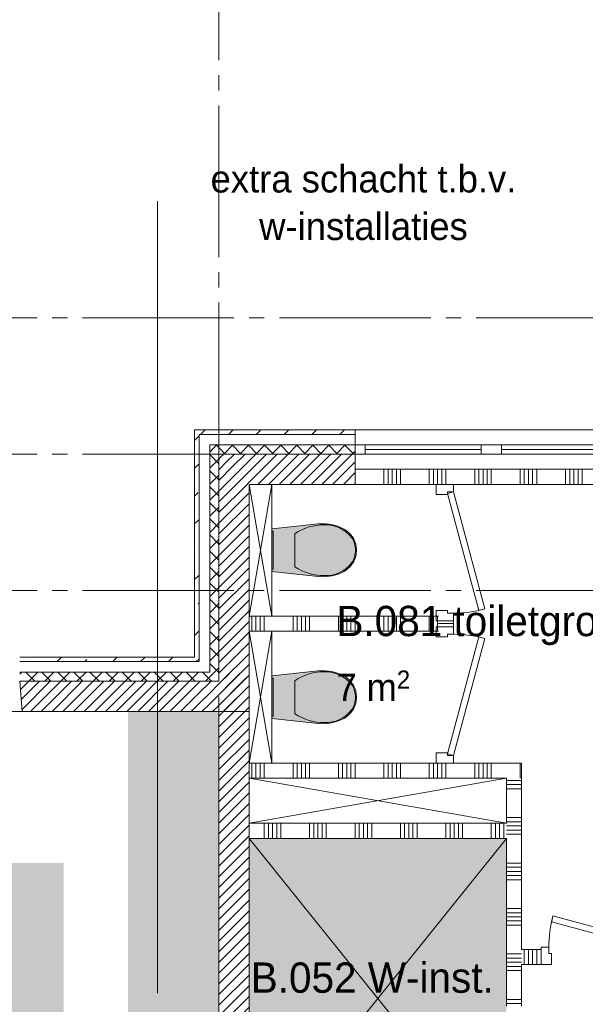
# Paper-space layout '19061B VOn 012b Plattegrond tweede verdieping' of a CAD drawing. Header units: millimetres. Extents: x 10 to 1052, y 0 to 594.
# Tile 30 of 50: x 366 to 403, y 431 to 496. Entities that reach past the tile are written whole.
import ezdxf
from ezdxf.xclip import XClip

# ---------------------------------------------------------------- set-up
doc = ezdxf.new("R2010")
doc.units = ezdxf.units.MM
doc.header["$MEASUREMENT"] = 0
doc.header["$XCLIPFRAME"] = 0
doc.linetypes.add('B0204', pattern=[13, 10, -1, 1, -1])
for name, color, linetype in [('21 Buitenwanden', 7, 'Continuous'), ('21 Buitenwanden Doorsnede-arcering', 7, 'Continuous'), ('21 Buitenwanden Laagscheidingslijnen', 7, 'Continuous'), ('21 Buitenwanden Ramen', 7, 'Continuous'), ('22 C Binnenwanden', 7, 'Continuous'), ('22 C Binnenwanden Doorsnede-arcering', 7, 'Continuous'), ('22 NC Binnenwanden', 7, 'Continuous'), ('22 NC Binnenwanden Deuren', 7, 'Continuous'), ('22 NC Binnenwanden Doorsnede-arcering', 7, 'Continuous'), ('23 Vloeren', 7, 'Continuous'), ('33 Vides', 7, 'Continuous'), ('74 Sanitair', 7, 'Continuous'), ('74 Sanitair Afdek-arcering', 7, 'Continuous'), ('99 2D tek aankleding 2D arcering', 7, 'Continuous'), ('A Stramien', 7, 'Continuous'), ('New_82 Interieur 2D arcering', 7, 'Continuous'), ('Z Ruimtebenaming', 7, 'Continuous')]:
    doc.layers.add(name, color=color, linetype=linetype)
doc.styles.add('GENERATED_STYLE_5', font='txt')
pattern_1 = [(45, (162.7604, 134.7577), (-1.838478, 1.838478), []), (45, (161.8411, 135.677), (-1.838478, 1.838478), [1.95, -0.65, 0, -0.65])]
pattern_2 = [(225, (162.7604, 134.7577), (-0.5303301, 0.5303301), []), (315, (162.7604, 134.7577), (0.5303301, 0.5303301), [])]
pattern_3 = [(45, (162.76037, 134.7577), (-0.3535534, 0.3535534), [])]
pattern_4 = [(315, (162.7604, 134.7577), (0.5303301, 0.5303301), []), (45, (162.7604, 134.7577), (-0.5303301, 0.5303301), [])]

# ---------------------------------------------------------------- blocks, each defined once
blk = doc.blocks.new('*X15')
at = {"layer": '22 NC Binnenwanden Doorsnede-arcering', "color": 7, "linetype": 'Continuous', "lineweight": 0}
for p, q in [((380.937, 456.058), (380.937, 457.058)), ((381.212, 456.058), (381.212, 457.058)), ((381.486, 456.058), (381.486, 457.058)), ((381.76, 456.058), (381.76, 457.058)), ((383.663, 456.058), (383.663, 457.058)), ((383.937, 456.058), (383.937, 457.058)), ((384.212, 456.058), (384.212, 457.058)), ((384.486, 456.058), (384.486, 457.058)), ((384.76, 456.058), (384.76, 457.058)), ((386.663, 456.058), (386.663, 457.058)), ((386.937, 456.058), (386.937, 457.058)), ((387.212, 456.058), (387.212, 457.058)), ((387.486, 456.058), (387.486, 457.058)), ((387.76, 456.058), (387.76, 457.058)), ((389.663, 456.058), (389.663, 457.058)), ((389.937, 456.058), (389.937, 457.058)), ((390.212, 456.058), (390.212, 457.058)), ((390.486, 456.058), (390.486, 457.058)), ((390.76, 456.058), (390.76, 457.058)), ((392.663, 456.058), (392.663, 457.058)), ((392.937, 456.058), (392.937, 457.058)), ((393.212, 456.058), (393.212, 457.058))]:
    blk.add_line(p, q, dxfattribs=at)
blk = doc.blocks.new('*X16')
at = {"layer": '22 NC Binnenwanden Doorsnede-arcering', "color": 7, "linetype": 'Continuous', "lineweight": 0}
blk.add_line((398.663, 446.358), (398.663, 447.26), dxfattribs=at)
blk = doc.blocks.new('*X17')
at = {"layer": '22 NC Binnenwanden Doorsnede-arcering', "color": 7, "linetype": 'Continuous', "lineweight": 0}
blk.add_line((398.663, 447.26), (398.663, 447.358), dxfattribs=at)
blk = doc.blocks.new('*X18')
at = {"layer": '22 NC Binnenwanden Doorsnede-arcering', "color": 7, "linetype": 'Continuous', "lineweight": 0}
for p, q in [((380.937, 446.358), (380.937, 447.358)), ((381.212, 446.358), (381.212, 447.358)), ((381.486, 446.358), (381.486, 447.358)), ((381.76, 446.358), (381.76, 447.358)), ((383.663, 446.358), (383.663, 447.358)), ((383.937, 446.358), (383.937, 447.358)), ((384.212, 446.358), (384.212, 447.358)), ((384.486, 446.358), (384.486, 447.358)), ((384.76, 446.358), (384.76, 447.358)), ((386.663, 446.358), (386.663, 447.358)), ((386.937, 446.358), (386.937, 447.358)), ((387.212, 446.358), (387.212, 447.358)), ((387.486, 446.358), (387.486, 447.358)), ((387.76, 446.358), (387.76, 447.358)), ((389.663, 446.358), (389.663, 447.358)), ((389.937, 446.358), (389.937, 447.358)), ((390.212, 446.358), (390.212, 447.358)), ((390.486, 446.358), (390.486, 447.358)), ((390.76, 446.358), (390.76, 447.358)), ((392.663, 446.358), (392.663, 447.358)), ((392.937, 446.358), (392.937, 447.358)), ((393.212, 446.358), (393.212, 447.358)), ((393.486, 446.358), (393.486, 447.358)), ((393.76, 446.358), (393.76, 447.358)), ((395.663, 446.358), (395.663, 447.358)), ((395.937, 446.358), (395.937, 447.358)), ((396.212, 446.358), (396.212, 447.358)), ((396.486, 446.358), (396.486, 447.358)), ((396.76, 446.358), (396.76, 447.358))]:
    blk.add_line(p, q, dxfattribs=at)
blk = doc.blocks.new('*X20')
at = {"layer": '22 NC Binnenwanden Doorsnede-arcering', "color": 7, "linetype": 'Continuous', "lineweight": 0}
for p, q in [((398.142, 446.209), (397.76, 446.209)), ((398.142, 445.935), (397.76, 445.935)), ((398.76, 446.209), (398.142, 446.209)), ((398.76, 445.935), (398.142, 445.935)), ((398.142, 445.66), (397.76, 445.66)), ((398.76, 445.66), (398.142, 445.66)), ((398.142, 443.758), (397.76, 443.758)), ((398.142, 443.483), (397.76, 443.483)), ((398.76, 443.758), (398.142, 443.758)), ((398.76, 443.483), (398.142, 443.483)), ((398.142, 443.209), (397.76, 443.209)), ((398.142, 442.935), (397.76, 442.935)), ((398.142, 442.66), (397.76, 442.66)), ((398.76, 443.209), (398.142, 443.209)), ((398.76, 442.935), (398.142, 442.935)), ((398.76, 442.66), (398.142, 442.66)), ((398.142, 440.758), (397.76, 440.758)), ((398.76, 440.758), (398.142, 440.758)), ((398.142, 440.483), (397.76, 440.483)), ((398.142, 440.209), (397.76, 440.209)), ((398.76, 440.483), (398.142, 440.483)), ((398.76, 440.209), (398.142, 440.209)), ((398.142, 439.935), (397.76, 439.935)), ((398.142, 439.66), (397.76, 439.66)), ((398.76, 439.935), (398.142, 439.935)), ((398.76, 439.66), (398.142, 439.66)), ((398.142, 437.758), (397.76, 437.758)), ((398.142, 437.483), (397.76, 437.483)), ((398.76, 437.758), (398.142, 437.758)), ((398.76, 437.483), (398.142, 437.483)), ((398.142, 437.209), (397.76, 437.209)), ((398.142, 436.935), (397.76, 436.935)), ((398.76, 437.209), (398.142, 437.209)), ((398.76, 436.935), (398.142, 436.935)), ((398.142, 436.66), (397.76, 436.66)), ((398.76, 436.66), (398.142, 436.66)), ((398.142, 434.758), (397.76, 434.758)), ((398.142, 434.483), (397.76, 434.483)), ((398.142, 434.209), (397.76, 434.209)), ((398.76, 434.758), (398.142, 434.758)), ((398.76, 434.483), (398.142, 434.483)), ((398.76, 434.209), (398.142, 434.209)), ((398.142, 433.935), (397.76, 433.935)), ((398.142, 433.66), (397.76, 433.66)), ((398.76, 433.935), (398.142, 433.935)), ((398.76, 433.66), (398.142, 433.66)), ((398.142, 431.758), (397.76, 431.758)), ((398.76, 431.758), (398.142, 431.758)), ((398.142, 431.483), (397.76, 431.483)), ((398.76, 431.483), (398.142, 431.483))]:
    blk.add_line(p, q, dxfattribs=at)
blk = doc.blocks.new('*X21')
at = {"layer": '22 NC Binnenwanden Doorsnede-arcering', "color": 7, "linetype": 'Continuous', "lineweight": 0}
for p, q in [((381.76, 443.388), (381.76, 442.388)), ((382.035, 443.388), (382.035, 442.388)), ((382.309, 443.388), (382.309, 442.388)), ((382.583, 443.388), (382.583, 442.388)), ((382.858, 443.388), (382.858, 442.388)), ((384.76, 443.388), (384.76, 442.388)), ((385.035, 443.388), (385.035, 442.388)), ((385.309, 443.388), (385.309, 442.388)), ((385.583, 443.388), (385.583, 442.388)), ((385.858, 443.388), (385.858, 442.388)), ((387.76, 443.388), (387.76, 442.388)), ((388.035, 443.388), (388.035, 442.388)), ((388.309, 443.388), (388.309, 442.388)), ((388.583, 443.388), (388.583, 442.388)), ((388.858, 443.388), (388.858, 442.388)), ((390.76, 443.388), (390.76, 442.388)), ((391.035, 443.388), (391.035, 442.388)), ((391.309, 443.388), (391.309, 442.388)), ((391.583, 443.388), (391.583, 442.388)), ((391.858, 443.388), (391.858, 442.388)), ((393.76, 443.388), (393.76, 442.388)), ((394.035, 443.388), (394.035, 442.388)), ((394.309, 443.388), (394.309, 442.388)), ((394.583, 443.388), (394.583, 442.388)), ((394.858, 443.388), (394.858, 442.388)), ((396.76, 443.388), (396.76, 442.388)), ((397.035, 443.388), (397.035, 442.388)), ((397.309, 443.388), (397.309, 442.388)), ((397.583, 443.388), (397.583, 442.388))]:
    blk.add_line(p, q, dxfattribs=at)
blk = doc.blocks.new('*X22')
at = {"layer": '22 NC Binnenwanden Doorsnede-arcering', "color": 7, "linetype": 'Continuous', "lineweight": 0}
blk.add_line((393.26, 456.581), (394.26, 456.581), dxfattribs=at)
blk = doc.blocks.new('*X23')
at = {"layer": '22 NC Binnenwanden Doorsnede-arcering', "color": 7, "linetype": 'Continuous', "lineweight": 0}
for p, q in [((398.937, 434.334), (398.937, 435.058)), ((399.212, 434.334), (399.212, 435.058)), ((399.486, 434.334), (399.486, 435.058)), ((399.76, 434.334), (399.76, 435.058)), ((398.937, 434.058), (398.937, 434.334)), ((399.212, 434.058), (399.212, 434.334)), ((399.486, 434.058), (399.486, 434.334)), ((399.76, 434.058), (399.76, 434.334))]:
    blk.add_line(p, q, dxfattribs=at)
blk = doc.blocks.new('*X41')
at = {"layer": '22 NC Binnenwanden Doorsnede-arcering', "color": 7, "linetype": 'Continuous', "lineweight": 0}
for p, q in [((389.663, 466.431), (389.663, 466.758)), ((389.937, 466.431), (389.937, 466.758)), ((390.212, 466.431), (390.212, 466.758)), ((390.486, 466.431), (390.486, 466.758)), ((390.76, 466.431), (390.76, 466.758)), ((392.663, 466.431), (392.663, 466.758)), ((392.937, 466.431), (392.937, 466.758)), ((393.212, 466.431), (393.212, 466.758)), ((393.486, 466.431), (393.486, 466.758)), ((393.76, 466.431), (393.76, 466.758)), ((395.663, 466.431), (395.663, 466.758)), ((395.937, 466.431), (395.937, 466.758)), ((396.212, 466.431), (396.212, 466.758)), ((396.486, 466.431), (396.486, 466.758)), ((396.76, 466.431), (396.76, 466.758)), ((398.663, 466.431), (398.663, 466.758)), ((398.937, 466.431), (398.937, 466.758)), ((399.212, 466.431), (399.212, 466.758)), ((399.486, 466.431), (399.486, 466.758)), ((399.76, 466.431), (399.76, 466.758)), ((401.663, 466.431), (401.663, 466.758)), ((401.937, 466.431), (401.937, 466.758)), ((402.212, 466.431), (402.212, 466.758)), ((402.486, 466.431), (402.486, 466.758)), ((402.76, 466.431), (402.76, 466.758)), ((404.663, 466.431), (404.663, 466.758)), ((404.937, 466.431), (404.937, 466.758)), ((405.212, 466.431), (405.212, 466.758)), ((405.486, 466.431), (405.486, 466.758)), ((405.76, 466.431), (405.76, 466.758)), ((407.663, 466.431), (407.663, 466.758)), ((407.937, 466.431), (407.937, 466.758)), ((408.212, 466.431), (408.212, 466.758)), ((408.486, 466.431), (408.486, 466.758)), ((408.76, 466.431), (408.76, 466.758)), ((389.663, 465.758), (389.663, 466.431)), ((389.937, 465.758), (389.937, 466.431)), ((390.212, 465.758), (390.212, 466.431)), ((390.486, 465.758), (390.486, 466.431)), ((390.76, 465.758), (390.76, 466.431)), ((392.663, 465.758), (392.663, 466.431)), ((392.937, 465.758), (392.937, 466.431)), ((393.212, 465.758), (393.212, 466.431)), ((393.486, 465.758), (393.486, 466.431)), ((393.76, 465.758), (393.76, 466.431)), ((395.663, 465.758), (395.663, 466.431)), ((395.937, 465.758), (395.937, 466.431)), ((396.212, 465.758), (396.212, 466.431)), ((396.486, 465.758), (396.486, 466.431)), ((396.76, 465.758), (396.76, 466.431)), ((398.663, 465.758), (398.663, 466.431)), ((398.937, 465.758), (398.937, 466.431)), ((399.212, 465.758), (399.212, 466.431)), ((399.486, 465.758), (399.486, 466.431)), ((399.76, 465.758), (399.76, 466.431)), ((401.663, 465.758), (401.663, 466.431)), ((401.937, 465.758), (401.937, 466.431)), ((402.212, 465.758), (402.212, 466.431)), ((402.486, 465.758), (402.486, 466.431)), ((402.76, 465.758), (402.76, 466.431)), ((404.663, 465.758), (404.663, 466.431)), ((404.937, 465.758), (404.937, 466.431)), ((405.212, 465.758), (405.212, 466.431)), ((405.486, 465.758), (405.486, 466.431)), ((405.76, 465.758), (405.76, 466.431)), ((407.663, 465.758), (407.663, 466.431)), ((407.937, 465.758), (407.937, 466.431)), ((408.212, 465.758), (408.212, 466.431)), ((408.486, 465.758), (408.486, 466.431)), ((408.76, 465.758), (408.76, 466.431))]:
    blk.add_line(p, q, dxfattribs=at)
blk = doc.blocks.new('Drawing_2_1', base_point=(162.76, 134.758))
at = {"layer": '21 Buitenwanden Doorsnede-arcering', "linetype": 'Continuous', "lineweight": 0, "true_color": 0x000000}
h = blk.add_hatch(dxfattribs=at)
h.set_pattern_fill('160_Natuursteen_0001', color=18, style=0, pattern_type=2)
h.set_pattern_definition(pattern_1)
h.paths.add_polyline_path([(377.46, 469.058), (377.16, 469.358), (377.16, 469.058)])
h = blk.add_hatch(dxfattribs=at)
h.set_pattern_fill('160_Natuursteen_0001', color=18, style=0, pattern_type=2)
h.set_pattern_definition(pattern_1)
h.paths.add_polyline_path([(377.46, 469.358), (377.16, 469.358), (377.46, 469.058)])
h = blk.add_hatch(dxfattribs=at)
h.set_pattern_fill('160_Natuursteen_0001', color=18, style=0, pattern_type=2)
h.set_pattern_definition(pattern_1)
h.paths.add_polyline_path([(377.46, 469.058), (387.76, 469.058), (387.76, 469.358), (377.46, 469.358)])
h = blk.add_hatch(dxfattribs=at)
h.set_pattern_fill('160_Natuursteen_0001', color=18, style=0, pattern_type=2)
h.set_pattern_definition(pattern_1)
h.paths.add_polyline_path([(377.46, 454.358), (377.46, 469.058), (377.16, 469.058), (377.16, 454.358)])
h = blk.add_hatch(dxfattribs=at)
h.set_pattern_fill('415_Isolatie_ruit_0001', color=18, style=0, pattern_type=2)
h.set_pattern_definition(pattern_2)
h.paths.add_polyline_path([(378.76, 467.758), (378.16, 468.358), (378.16, 467.758)])
h = blk.add_hatch(dxfattribs=at)
h.set_pattern_fill('415_Isolatie_ruit_0001', color=18, style=0, pattern_type=2)
h.set_pattern_definition(pattern_2)
h.paths.add_polyline_path([(378.76, 468.358), (378.16, 468.358), (378.76, 467.758)])
h = blk.add_hatch(dxfattribs=at)
h.set_pattern_fill('415_Isolatie_ruit_0001', color=18, style=0, pattern_type=2)
h.set_pattern_definition(pattern_2)
h.paths.add_polyline_path([(378.76, 467.758), (387.76, 467.758), (387.76, 468.358), (378.76, 468.358)])
h = blk.add_hatch(dxfattribs=at)
h.set_pattern_fill('415_Isolatie_ruit_0001', color=18, style=0, pattern_type=2)
h.set_pattern_definition(pattern_4)
h.paths.add_polyline_path([(378.76, 453.358), (378.76, 467.758), (378.16, 467.758), (378.16, 453.358)])
h = blk.add_hatch(dxfattribs=at)
h.set_pattern_fill('220_Gewapend_beton___pre_2B', color=18, style=0, pattern_type=2)
h.set_pattern_definition(pattern_3)
h.paths.add_polyline_path([(380.76, 465.758), (378.76, 467.758), (378.76, 465.758)])
h = blk.add_hatch(dxfattribs=at)
h.set_pattern_fill('220_Gewapend_beton___pre_2B', color=18, style=0, pattern_type=2)
h.set_pattern_definition(pattern_3)
h.paths.add_polyline_path([(380.76, 467.758), (378.76, 467.758), (380.76, 465.758)])
h = blk.add_hatch(dxfattribs=at)
h.set_pattern_fill('220_Gewapend_beton___pre_2B', color=18, style=0, pattern_type=2)
h.set_pattern_definition(pattern_3)
h.paths.add_polyline_path([(380.76, 465.758), (387.76, 465.758), (387.76, 467.758), (380.76, 467.758)])
h = blk.add_hatch(dxfattribs=at)
h.set_pattern_fill('220_Gewapend_beton___pre_2B', color=18, style=0, pattern_type=2)
h.set_pattern_definition(pattern_3)
h.paths.add_polyline_path([(380.76, 452.758), (380.76, 465.758), (378.76, 465.758), (378.76, 452.758)])
h = blk.add_hatch(dxfattribs=at)
h.set_pattern_fill('160_Natuursteen_0001', color=18, style=0, pattern_type=2)
h.set_pattern_definition(pattern_1)
h.paths.add_polyline_path([(377.16, 454.358), (365.608, 454.358), (365.608, 454.058), (377.16, 454.058)])
h = blk.add_hatch(dxfattribs=at)
h.set_pattern_fill('160_Natuursteen_0001', color=18, style=0, pattern_type=2)
h.set_pattern_definition(pattern_1)
h.paths.add_polyline_path([(377.46, 454.058), (377.46, 454.358), (377.16, 454.358), (377.16, 454.058)])
h = blk.add_hatch(dxfattribs=at)
h.set_pattern_fill('415_Isolatie_ruit_0001', color=18, style=0, pattern_type=2)
h.set_pattern_definition(pattern_2)
h.paths.add_polyline_path([(365.608, 453.358), (365.608, 452.758), (377.16, 452.758), (377.16, 453.358)])
h = blk.add_hatch(dxfattribs=at)
h.set_pattern_fill('415_Isolatie_ruit_0001', color=18, style=0, pattern_type=2)
h.set_pattern_definition(pattern_2)
h.paths.add_polyline_path([(377.46, 452.758), (377.46, 453.358), (377.16, 453.358), (377.16, 452.758)])
h = blk.add_hatch(dxfattribs=at)
h.set_pattern_fill('415_Isolatie_ruit_0001', color=18, style=0, pattern_type=2)
h.set_pattern_definition(pattern_2)
h.paths.add_polyline_path([(378.16, 452.758), (378.16, 453.358), (377.46, 453.358), (377.46, 452.758)])
h = blk.add_hatch(dxfattribs=at)
h.set_pattern_fill('415_Isolatie_ruit_0001', color=18, style=0, pattern_type=2)
h.set_pattern_definition(pattern_4)
h.paths.add_polyline_path([(378.76, 452.758), (378.76, 453.358), (378.16, 453.358), (378.16, 452.758)])
h = blk.add_hatch(dxfattribs=at)
h.set_pattern_fill('220_Gewapend_beton___pre_2B', color=18, style=0, pattern_type=2)
h.set_pattern_definition(pattern_3)
h.paths.add_polyline_path([(377.16, 452.758), (365.608, 452.758), (365.783, 450.758), (377.16, 450.758)])
h = blk.add_hatch(dxfattribs=at)
h.set_pattern_fill('220_Gewapend_beton___pre_2B', color=18, style=0, pattern_type=2)
h.set_pattern_definition(pattern_3)
h.paths.add_polyline_path([(377.46, 450.758), (377.46, 452.758), (377.16, 452.758), (377.16, 450.758)])
h = blk.add_hatch(dxfattribs=at)
h.set_pattern_fill('220_Gewapend_beton___pre_2B', color=18, style=0, pattern_type=2)
h.set_pattern_definition(pattern_3)
h.paths.add_polyline_path([(378.16, 450.758), (378.16, 452.758), (377.46, 452.758), (377.46, 450.758)])
h = blk.add_hatch(dxfattribs=at)
h.set_pattern_fill('220_Gewapend_beton___pre_2B', color=18, style=0, pattern_type=2)
h.set_pattern_definition(pattern_3)
h.paths.add_polyline_path([(378.76, 450.758), (378.76, 452.758), (378.16, 452.758), (378.16, 450.758)])
h = blk.add_hatch(dxfattribs=at)
h.set_pattern_fill('220_Gewapend_beton___pre_2B', color=18, style=0, pattern_type=2)
h.set_pattern_definition(pattern_3)
h.paths.add_polyline_path([(380.76, 450.758), (380.76, 452.758), (378.76, 452.758), (378.76, 450.758)])
at = {"layer": '22 C Binnenwanden Doorsnede-arcering', "linetype": 'Continuous', "lineweight": 0, "true_color": 0x000000}
h = blk.add_hatch(dxfattribs=at)
h.set_pattern_fill('220_Gewapend_beton___pre_2B', color=18, style=0, pattern_type=2)
h.set_pattern_definition(pattern_3)
h.paths.add_polyline_path([(378.76, 453.258), (378.76, 413.258), (380.76, 413.258), (380.76, 453.258)])
at = {"layer": '74 Sanitair Afdek-arcering', "linetype": 'Continuous', "lineweight": 0, "true_color": 0xffffff}
for points in [[(386.228, 459.713), (386.663, 459.838), (387.074, 460.028), (387.399, 460.284), (387.649, 460.614), (387.806, 460.997), (387.86, 461.408), (387.806, 461.818), (387.649, 462.201), (387.399, 462.532), (387.074, 462.788), (386.663, 462.978), (386.228, 463.102), (385.779, 463.157), (385.326, 463.141), (382.26, 462.817), (382.26, 459.998), (385.326, 459.674), (385.779, 459.659)], [(386.228, 450.013), (386.663, 450.138), (387.074, 450.328), (387.399, 450.584), (387.649, 450.914), (387.806, 451.297), (387.86, 451.708), (387.806, 452.118), (387.649, 452.501), (387.399, 452.832), (387.074, 453.088), (386.663, 453.278), (386.228, 453.402), (385.779, 453.457), (385.326, 453.441), (382.26, 453.117), (382.26, 450.298), (385.326, 449.974), (385.779, 449.959)]]:
    blk.add_hatch(color=7, dxfattribs=at).paths.add_polyline_path(points)
at = {"layer": '99 2D tek aankleding 2D arcering', "linetype": 'Continuous', "lineweight": 0, "true_color": 0xfe3f3f}
for points in [[(378.76, 450.758), (372.76, 450.758), (372.76, 413.258), (378.76, 413.258)], [(397.76, 421.258), (397.76, 442.388), (380.76, 442.388), (380.76, 421.258)]]:
    blk.add_hatch(color=20, dxfattribs=at).paths.add_polyline_path(points)
at = {"layer": 'New_82 Interieur 2D arcering', "linetype": 'Continuous', "lineweight": 0, "true_color": 0xdaba79}
blk.add_hatch(color=43, dxfattribs=at).paths.add_polyline_path([(299.01, 368.758), (368.51, 368.758), (368.51, 440.758), (299.01, 440.758)])
at = {"layer": '21 Buitenwanden', "color": 2, "linetype": 'Continuous', "lineweight": 0}
blk.add_line((387.76, 469.358), (387.76, 469.058), dxfattribs=at)
at = {"layer": '21 Buitenwanden', "color": 9, "linetype": 'Continuous', "lineweight": 0}
blk.add_line((387.76, 469.058), (387.76, 468.358), dxfattribs=at)
at = {"layer": '21 Buitenwanden', "color": 1, "linetype": 'Continuous', "lineweight": 0}
blk.add_line((387.76, 468.358), (387.76, 467.758), dxfattribs=at)
at = {"layer": '21 Buitenwanden', "color": 3, "linetype": 'Continuous', "lineweight": 0}
for p, q in [((387.76, 467.758), (387.76, 465.758)), ((365.608, 452.758), (365.783, 450.758))]:
    blk.add_line(p, q, dxfattribs=at)
at = {"layer": '21 Buitenwanden', "color": 2, "linetype": 'Continuous', "lineweight": 0, "flags": 128}
for points in [[(377.16, 469.358), (377.16, 469.058)], [(387.76, 469.358), (377.16, 469.358)], [(377.16, 469.058), (377.16, 454.358)], [(377.16, 454.358), (365.608, 454.358)], [(377.16, 450.758), (377.46, 450.758)]]:
    blk.add_lwpolyline(points, dxfattribs=at)
at = {"layer": '21 Buitenwanden', "color": 3, "linetype": 'Continuous', "lineweight": 0, "flags": 128}
for points in [[(380.76, 465.758), (387.76, 465.758)], [(380.76, 450.758), (380.76, 465.758)], [(365.783, 450.758), (377.16, 450.758)]]:
    blk.add_lwpolyline(points, dxfattribs=at)
at = {"layer": '21 Buitenwanden', "color": 9, "linetype": 'Continuous', "lineweight": 0, "flags": 128}
blk.add_lwpolyline([(377.46, 450.758), (378.16, 450.758)], dxfattribs=at)
at = {"layer": '21 Buitenwanden', "color": 1, "linetype": 'Continuous', "lineweight": 0, "flags": 128}
blk.add_lwpolyline([(378.16, 450.758), (378.76, 450.758)], dxfattribs=at)
at = {"layer": '21 Buitenwanden Laagscheidingslijnen', "color": 2, "linetype": 'Continuous', "lineweight": 0}
for p, q in [((377.46, 469.058), (377.46, 468.358)), ((378.16, 469.058), (377.46, 469.058)), ((377.46, 469.058), (377.46, 468.358)), ((387.76, 469.058), (378.16, 469.058)), ((377.46, 468.358), (377.46, 454.058)), ((377.16, 454.058), (365.608, 454.058)), ((377.46, 454.058), (377.16, 454.058)), ((377.46, 454.058), (377.16, 454.058))]:
    blk.add_line(p, q, dxfattribs=at)
at = {"layer": '21 Buitenwanden Laagscheidingslijnen', "color": 1, "linetype": 'Continuous', "lineweight": 0}
for p, q in [((378.16, 468.358), (378.16, 467.758)), ((378.76, 468.358), (378.16, 468.358)), ((378.16, 468.358), (378.16, 467.758)), ((387.76, 468.358), (378.76, 468.358)), ((378.16, 467.758), (378.16, 453.358)), ((377.16, 453.358), (365.608, 453.358)), ((377.46, 453.358), (377.16, 453.358)), ((378.16, 453.358), (377.46, 453.358)), ((378.16, 453.358), (377.46, 453.358))]:
    blk.add_line(p, q, dxfattribs=at)
at = {"layer": '21 Buitenwanden Laagscheidingslijnen', "color": 3, "linetype": 'Continuous', "lineweight": 0}
for p, q in [((378.76, 467.758), (378.76, 465.758)), ((380.76, 467.758), (378.76, 467.758)), ((378.76, 467.758), (378.76, 465.758)), ((387.76, 467.758), (380.76, 467.758)), ((378.76, 465.758), (378.76, 452.758)), ((377.16, 452.758), (365.608, 452.758)), ((377.46, 452.758), (377.16, 452.758)), ((378.16, 452.758), (377.46, 452.758)), ((378.76, 452.758), (378.16, 452.758)), ((378.76, 452.758), (378.16, 452.758)), ((377.16, 450.758), (377.46, 450.758)), ((377.16, 450.758), (377.46, 450.758)), ((377.46, 450.758), (378.16, 450.758)), ((377.46, 450.758), (378.16, 450.758)), ((378.16, 450.758), (378.76, 450.758)), ((378.16, 450.758), (378.76, 450.758))]:
    blk.add_line(p, q, dxfattribs=at)
at = {"layer": '21 Buitenwanden Ramen', "color": 9, "linetype": 'Continuous', "lineweight": 0}
for p, q in [((396.76, 469.358), (387.76, 469.358)), ((410.26, 469.358), (396.76, 469.358)), ((387.76, 469.058), (387.76, 468.358)), ((409.59, 468.358), (397.43, 468.358)), ((409.59, 468.058), (397.43, 468.058)), ((397.43, 467.758), (409.59, 467.758)), ((396.76, 465.758), (387.76, 465.758)), ((410.26, 465.758), (396.76, 465.758)), ((357.933, 450.758), (365.783, 450.758))]:
    blk.add_line(p, q, dxfattribs=at)
at = {"layer": '21 Buitenwanden Ramen', "color": 2, "linetype": 'Continuous', "lineweight": 0}
blk.add_line((387.76, 469.358), (387.76, 469.058), dxfattribs=at)
at = {"layer": '21 Buitenwanden Ramen', "color": 1, "linetype": 'Continuous', "lineweight": 0}
for p, q in [((388.43, 468.358), (387.76, 468.358)), ((387.76, 468.358), (387.76, 467.758)), ((387.76, 468.358), (387.76, 467.758)), ((388.43, 467.758), (388.43, 468.358)), ((396.09, 468.358), (388.43, 468.358)), ((396.09, 468.058), (388.43, 468.058)), ((396.76, 468.358), (396.09, 468.358)), ((396.09, 468.358), (396.09, 467.758)), ((397.43, 468.358), (396.76, 468.358)), ((397.43, 467.758), (397.43, 468.358)), ((387.76, 467.758), (388.43, 467.758)), ((388.43, 467.758), (396.09, 467.758)), ((396.09, 467.758), (396.76, 467.758)), ((396.76, 467.758), (397.43, 467.758))]:
    blk.add_line(p, q, dxfattribs=at)
at = {"layer": '21 Buitenwanden Ramen', "color": 3, "linetype": 'Continuous', "lineweight": 0}
for p, q in [((387.76, 467.758), (387.76, 465.758)), ((365.608, 452.758), (365.783, 450.758))]:
    blk.add_line(p, q, dxfattribs=at)
at = {"layer": '22 C Binnenwanden', "color": 1, "linetype": 'Continuous', "lineweight": 0, "flags": 128}
for points in [[(378.76, 453.258), (378.76, 452.758)], [(380.76, 413.258), (380.76, 453.258)], [(378.76, 450.758), (378.76, 413.258)]]:
    blk.add_lwpolyline(points, dxfattribs=at)
at = {"layer": '22 NC Binnenwanden', "color": 1, "linetype": 'Continuous', "lineweight": 0}
for p, q in [((394.26, 465.758), (393.26, 465.758)), ((394.26, 456.758), (393.26, 456.758)), ((394.26, 456.358), (393.26, 456.358)), ((394.26, 447.358), (393.26, 447.358)), ((400.06, 434.058), (400.06, 435.058))]:
    blk.add_line(p, q, dxfattribs=at)
at = {"layer": '22 NC Binnenwanden', "color": 1, "linetype": 'Continuous', "lineweight": 0, "flags": 128}
for points in [[(410.26, 466.758), (387.76, 466.758)], [(387.76, 466.758), (387.76, 465.758)], [(387.76, 465.758), (393.26, 465.758)], [(394.26, 465.758), (407.36, 465.758)], [(393.26, 457.058), (380.76, 457.058)], [(380.76, 457.058), (380.76, 456.058)], [(394.26, 456.358), (394.26, 456.758)], [(380.76, 456.058), (393.26, 456.058)], [(393.26, 447.358), (380.76, 447.358)], [(380.76, 447.358), (380.76, 446.358)], [(398.76, 447.358), (394.26, 447.358)], [(398.76, 447.358), (398.76, 446.358)], [(380.76, 446.358), (397.76, 446.358)], [(397.76, 446.358), (397.76, 443.388)], [(398.76, 435.058), (398.76, 446.358)], [(397.76, 443.388), (380.76, 443.388)], [(380.76, 443.388), (380.76, 442.388)], [(380.76, 442.388), (397.76, 442.388)], [(397.76, 442.388), (397.76, 431.308)], [(400.06, 435.058), (398.76, 435.058)], [(398.76, 431.308), (398.76, 434.058)], [(398.76, 434.058), (400.06, 434.058)]]:
    blk.add_lwpolyline(points, dxfattribs=at)
at = {"layer": '22 NC Binnenwanden Deuren', "color": 1, "linetype": 'Continuous', "lineweight": 0}
for p, q in [((393.12, 465.758), (394.26, 465.758)), ((393.12, 465.088), (393.12, 465.758)), ((394.26, 465.758), (393.26, 465.758)), ((394.26, 465.758), (393.26, 465.758)), ((394.26, 465.758), (394.26, 465.258)), ((393.86, 465.088), (393.12, 465.088)), ((394.26, 465.258), (393.86, 465.258)), ((393.86, 465.258), (393.86, 465.088)), ((394.26, 465.258), (393.874, 465.154)), ((393.874, 465.154), (395.945, 457.427)), ((396.331, 457.53), (394.26, 465.258)), ((393.12, 457.428), (393.86, 457.428)), ((393.12, 456.758), (393.12, 457.428)), ((393.86, 457.428), (393.86, 457.258)), ((393.86, 457.258), (394.26, 457.258)), ((394.26, 457.258), (394.26, 456.758)), ((395.945, 457.427), (396.331, 457.53)), ((394.26, 456.758), (393.12, 456.758)), ((394.26, 456.358), (393.12, 456.358)), ((393.12, 456.358), (393.12, 455.688)), ((394.26, 456.758), (393.26, 456.758)), ((394.26, 456.758), (393.26, 456.758)), ((394.26, 456.358), (393.26, 456.358)), ((394.26, 456.358), (393.26, 456.358)), ((394.26, 455.858), (394.26, 456.358)), ((393.12, 455.688), (393.86, 455.688)), ((393.86, 455.688), (393.86, 455.858)), ((393.86, 455.858), (394.26, 455.858)), ((393.874, 447.961), (395.945, 455.689)), ((395.945, 455.689), (396.331, 455.585)), ((396.331, 455.585), (394.26, 447.858)), ((393.86, 448.028), (393.12, 448.028)), ((393.12, 448.028), (393.12, 447.358)), ((393.86, 447.858), (393.86, 448.028)), ((394.26, 447.858), (393.86, 447.858)), ((394.26, 447.858), (393.874, 447.961)), ((394.26, 447.358), (394.26, 447.858)), ((393.12, 447.358), (394.26, 447.358)), ((394.26, 447.358), (393.26, 447.358)), ((394.26, 447.358), (393.26, 447.358)), ((400.729, 436.882), (400.833, 437.268)), ((408.457, 434.811), (400.729, 436.882)), ((400.833, 437.268), (408.56, 435.198)), ((400.56, 435.198), (400.06, 435.198)), ((400.06, 435.198), (400.06, 434.058)), ((400.06, 434.058), (400.06, 435.058)), ((400.06, 434.058), (400.06, 435.058)), ((400.56, 434.798), (400.56, 435.198)), ((400.73, 434.798), (400.56, 434.798)), ((400.73, 434.058), (400.73, 434.798)), ((400.06, 434.058), (400.73, 434.058))]:
    blk.add_line(p, q, dxfattribs=at)
for centre, start, end in [((394.26, 465.258), 270, 285), ((394.26, 447.858), 75, 90), ((408.56, 435.198), 165, 180)]:
    blk.add_arc(centre, 8, start, end, dxfattribs=at)
at = {"layer": '23 Vloeren', "color": 1, "linetype": 'Continuous', "lineweight": 0, "flags": 128}
for points in [[(808.76, 465.758), (380.76, 465.758), (380.76, 450.758), (286.76, 450.758), (286.76, 420.258), (250.56, 420.258), (250.56, 436.781), (234.26, 436.781), (234.26, 458.758), (286.76, 458.758), (286.76, 474.758), (234.26, 474.758), (164.76, 474.758), (164.76, 136.758)], [(397.76, 442.388), (380.76, 421.258)], [(397.76, 421.258), (380.76, 442.388)]]:
    blk.add_lwpolyline(points, dxfattribs=at)
at = {"layer": '23 Vloeren', "color": 9, "linetype": 'Continuous', "lineweight": 0, "flags": 128}
for points in [[(397.76, 446.358), (380.76, 443.388)], [(397.76, 443.388), (380.76, 446.358)]]:
    blk.add_lwpolyline(points, dxfattribs=at)
at = {"layer": '33 Vides', "color": 2, "linetype": 'Continuous', "lineweight": 0, "flags": 128}
blk.add_lwpolyline([(374.702, 432.177), (374.702, 484.452)], dxfattribs=at)
at = {"layer": '74 Sanitair', "color": 1, "linetype": 'Continuous', "lineweight": 0}
for p, q in [((382.26, 457.058), (380.76, 465.758)), ((380.76, 457.058), (382.26, 465.758)), ((383.775, 462.497), (383.775, 461.408)), ((383.775, 461.408), (383.775, 460.318)), ((382.26, 447.358), (380.76, 456.058)), ((380.76, 447.358), (382.26, 456.058)), ((383.775, 452.797), (383.775, 451.708)), ((383.775, 451.708), (383.775, 450.618))]:
    blk.add_line(p, q, dxfattribs=at)
at = {"layer": '74 Sanitair', "color": 1, "linetype": 'Continuous', "lineweight": 0, "flags": 128}
for points in [[(382.26, 457.058), (382.26, 465.758), (380.76, 465.758), (380.76, 457.058)], [(386.228, 459.713), (386.663, 459.838), (387.074, 460.028), (387.399, 460.284), (387.649, 460.614), (387.806, 460.997), (387.86, 461.408), (387.806, 461.818), (387.649, 462.201), (387.399, 462.532), (387.074, 462.788), (386.663, 462.978), (386.228, 463.102), (385.779, 463.157), (385.326, 463.141), (382.26, 462.817), (382.26, 459.998), (385.326, 459.674), (385.779, 459.659)], [(382.26, 460.158), (382.36, 460.158), (382.36, 462.658), (382.26, 462.658)], [(382.26, 447.358), (382.26, 456.058), (380.76, 456.058), (380.76, 447.358)], [(386.228, 450.013), (386.663, 450.138), (387.074, 450.328), (387.399, 450.584), (387.649, 450.914), (387.806, 451.297), (387.86, 451.708), (387.806, 452.118), (387.649, 452.501), (387.399, 452.832), (387.074, 453.088), (386.663, 453.278), (386.228, 453.402), (385.779, 453.457), (385.326, 453.441), (382.26, 453.117), (382.26, 450.298), (385.326, 449.974), (385.779, 449.959)], [(382.26, 450.458), (382.36, 450.458), (382.36, 452.958), (382.26, 452.958)]]:
    blk.add_lwpolyline(points, close=True, dxfattribs=at)
at = {"layer": '74 Sanitair', "color": 1, "linetype": 'Continuous', "lineweight": 0}
for centre, major_axis, start_param, end_param in [((385.655, 458.827), (0, 4.253), 6.259567, 6.812588), ((385.868, 460.513), (0, 2.569), 5.438324, 6.338913), ((386.572, 461.4), (0, 1.385), 4.71825, 5.344894), ((386.572, 461.416), (0, 1.385), 4.079884, 4.706528), ((385.655, 463.989), (0, 4.253), 2.612188, 3.165208), ((385.868, 462.302), (0, 2.569), 3.085861, 3.98645), ((385.655, 449.127), (0, 4.253), 6.259567, 6.812588), ((385.868, 450.813), (0, 2.569), 5.438324, 6.338913), ((386.572, 451.7), (0, 1.385), 4.71825, 5.344894), ((386.572, 451.716), (0, 1.385), 4.079884, 4.706528), ((385.655, 454.289), (0, 4.253), 2.612188, 3.165208), ((385.868, 452.602), (0, 2.569), 3.085861, 3.98645)]:
    blk.add_ellipse(centre, major_axis=major_axis, ratio=0.875546, start_param=start_param, end_param=end_param, dxfattribs=at)
at = {"layer": 'A Stramien', "color": 9, "linetype": 'B0204', "lineweight": 0}
for p, q in [((378.76, 516.758), (378.76, 94.758)), ((122.76, 476.758), (850.76, 476.758)), ((122.76, 467.758), (850.76, 467.758)), ((122.76, 458.758), (850.76, 458.758))]:
    blk.add_line(p, q, dxfattribs=at)
at = {"layer": 'Z Ruimtebenaming', "color": 4, "linetype": 'Continuous', "lineweight": 0}
for name in ['*X41', '*X15', '*X22', '*X18', '*X17', '*X16', '*X20', '*X21', '*X23']:
    blk.add_blockref(name, (0, 0), dxfattribs=at)
at = {"color": 9, "linetype": 'Continuous', "lineweight": 0, "insert": (388.316, 484.343), "char_height": 1.8, "width": 23.96801, "attachment_point": 5, "rotation": 0.00888, "line_spacing_factor": 1.045308, "style": 'GENERATED_STYLE_5'}
blk.add_mtext('\\A1;{\\pqc;\\fSanuk-Regular|b0|i0|c0|p2;extra schacht\\fSanuk-Regular|b0|i0|c0|p2; t.b.v. w-installaties}', dxfattribs=at)
at = {"layer": 'Z Ruimtebenaming', "color": 2, "linetype": 'Continuous', "lineweight": 0, "attachment_point": 1, "style": 'GENERATED_STYLE_5'}
for s, insert, char_height in [('\\A1;{\\pql;\\pt0;\\fSanuk-Regular|b0|i0|c0|p2;B.081 toiletgroep}', (386.53, 457.738), 2), ('\\A1;{\\pql;\\fSanuk-Regular|b0|i0|c0|p2;7}', (386.53, 453.263), 1.8), ('\\A1;{\\pql;\\fSanuk-Regular|b0|i0|c0|p2;2}', (390.513, 453.469), 1.2), ('\\A1;{\\pql;\\fSanuk-Regular|b0|i0|c0|p2; m}', (387.847, 453.263), 1.8), ('\\A1;{\\pql;\\pt0;\\fSanuk-Regular|b0|i0|c0|p2;B.052 W-inst.}', (380.869, 434.196), 2)]:
    blk.add_mtext(s, dxfattribs=dict(at, insert=insert, char_height=char_height))

psp = doc.layouts.new('19061B VOn 012b Plattegrond tweede verdieping')

# ---------------------------------------------------------------- block references
at = {"color": 4, "linetype": 'Continuous', "lineweight": 0}
ref = psp.add_blockref('Drawing_2_1', (162.76, 134.758), dxfattribs=at)
XClip(ref).set_block_clipping_path([(63.602702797, 41.749456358), (869.5607390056, 554.9340651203)])

doc.saveas('drawing.dxf')
